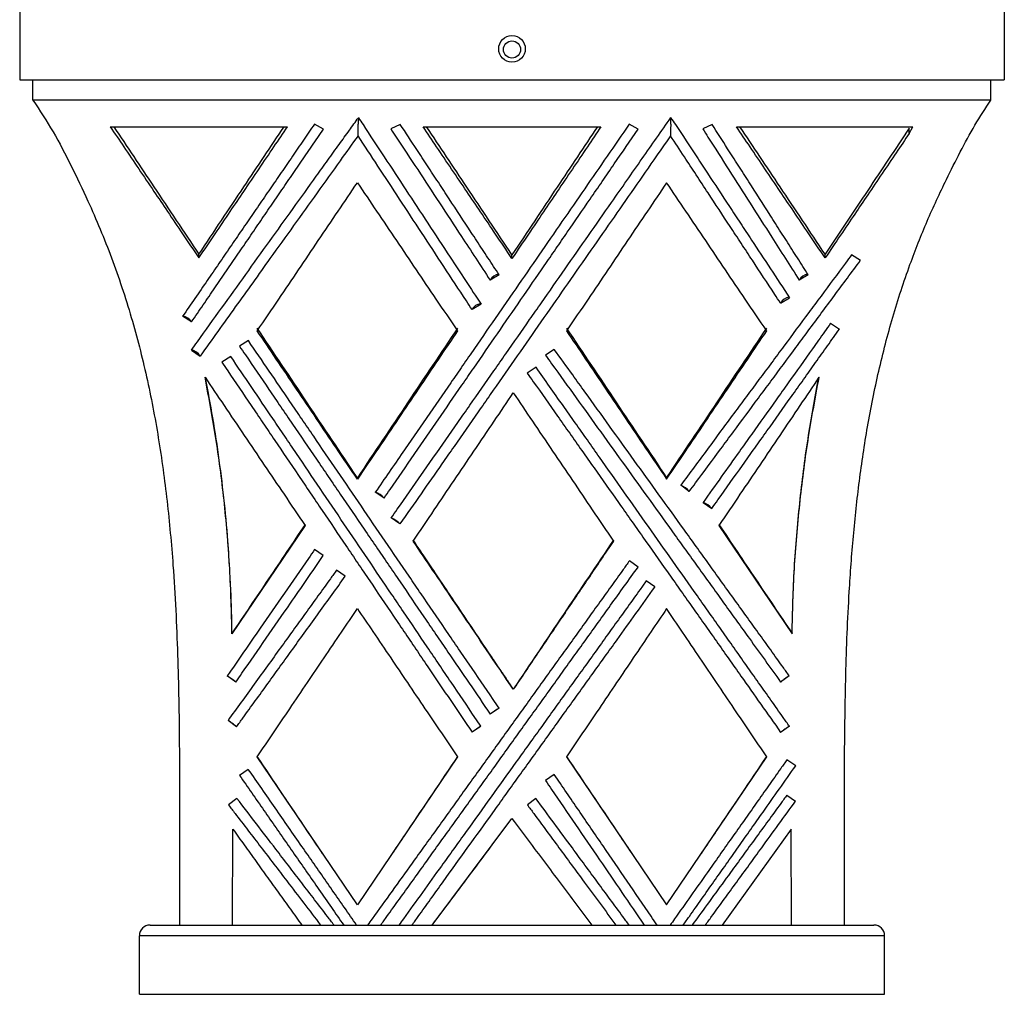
# Model space of a CAD drawing. Header units: millimetres. Extents: x 694 to 858, y 280 to 564.
# Tile 3 of 8: x 821 to 858, y 280 to 317. Entities that reach past the tile are written whole.
import ezdxf

# ---------------------------------------------------------------- set-up
doc = ezdxf.new("R2010")
doc.units = ezdxf.units.MM

msp = doc.modelspace()

# ---------------------------------------------------------------- linework, layer by layer
at = {"color": 7, "linetype": 'Continuous', "lineweight": 25}
for p, q in [((820.606, 317.114), (820.606, 314.254)), ((857.606, 317.114), (857.606, 314.254)), ((820.606, 314.254), (857.606, 314.254)), ((821.106, 313.491), (821.106, 314.254)), ((857.106, 313.491), (857.106, 314.254)), ((857.106, 313.491), (821.106, 313.491)), ((824.008, 312.491), (830.671, 312.491)), ((832.024, 312.401), (831.68, 312.58)), ((834.906, 312.577), (834.559, 312.404)), ((835.762, 312.491), (842.45, 312.491)), ((843.853, 312.401), (843.51, 312.58)), ((846.625, 312.575), (846.276, 312.406)), ((847.542, 312.491), (854.174, 312.491)), ((854.033, 312.238), (854.174, 312.491)), ((854.033, 312.238), (854.033, 312.432)), ((827.339, 307.558), (827.339, 307.696)), ((839.106, 307.54), (839.106, 307.677)), ((850.873, 307.558), (850.873, 307.696)), ((852.196, 307.461), (851.868, 307.675)), ((838.625, 306.922), (838.285, 306.722)), ((850.241, 306.92), (849.899, 306.724)), ((849.195, 305.862), (849.534, 306.065)), ((837.942, 305.824), (837.603, 305.62)), ((827.063, 305.154), (826.729, 305.366)), ((851.08, 305.104), (851.41, 304.886)), ((829.201, 304.452), (828.867, 304.239)), ((827.057, 304.093), (827.385, 303.871)), ((828.537, 303.861), (828.203, 303.647)), ((840.695, 304.124), (840.367, 303.901)), ((840.01, 303.449), (839.681, 303.228)), ((850.647, 303.066), (850.642, 303.074)), ((833.296, 299.247), (833.296, 299.3)), ((844.917, 299.247), (844.917, 299.3)), ((845.769, 298.788), (845.446, 299.023)), ((834.3, 298.532), (833.97, 298.757)), ((846.287, 298.373), (846.614, 298.144)), ((831.332, 297.505), (828.584, 293.437)), ((834.897, 297.564), (834.568, 297.791)), ((846.881, 297.505), (849.628, 293.437)), ((832.016, 296.373), (831.687, 296.6)), ((843.844, 295.945), (843.519, 296.177)), ((832.84, 295.596), (832.515, 295.829)), ((844.479, 295.195), (844.154, 295.427)), ((828.584, 293.437), (828.584, 293.456)), ((849.628, 293.437), (849.628, 293.456)), ((828.731, 291.624), (828.402, 291.851)), ((849.527, 291.856), (849.202, 291.623)), ((839.155, 291.35), (839.155, 291.362)), ((838.62, 290.643), (838.29, 290.418)), ((828.759, 289.945), (828.434, 290.179)), ((837.938, 289.96), (837.607, 289.736)), ((849.528, 289.963), (849.201, 289.733)), ((833.296, 283.247), (829.535, 288.816)), ((837.057, 288.816), (833.296, 283.247)), ((841.155, 288.816), (844.917, 283.247)), ((844.917, 283.247), (848.678, 288.816)), ((849.766, 288.476), (849.44, 288.707)), ((829.198, 288.342), (828.87, 288.113)), ((840.696, 288.146), (840.366, 287.92)), ((828.772, 287.249), (828.454, 287.005)), ((840.007, 287.246), (839.685, 287.009)), ((849.438, 287.379), (849.761, 287.144)), ((836.106, 282.491), (839.106, 286.491)), ((828.606, 282.491), (828.621, 286.091)), ((849.592, 286.091), (847.006, 282.491)), ((849.606, 282.491), (849.592, 286.091)), ((838.284, 285.394), (838.284, 285.394)), ((828.617, 285.126), (828.617, 285.126)), ((849.596, 285.126), (849.596, 285.126)), ((825.506, 282.491), (852.706, 282.491)), ((853.106, 282.091), (825.106, 282.091)), ((825.106, 279.891), (825.106, 282.091)), ((853.106, 279.891), (853.106, 282.091)), ((825.106, 279.891), (853.106, 279.891))]:
    msp.add_line(p, q, dxfattribs=at)
for centre, radius in [((839.106, 315.414), 0.5), ((839.106, 315.391), 0.32)]:
    msp.add_circle(centre, radius, dxfattribs=at)
for centre, radius, start, end in [((838.641, 306.542), 0.399, 94.5391, 153.2098), ((850.251, 306.543), 0.396, 93.6195, 152.779), ((849.573, 305.651), 0.433, 97.1614, 150.8401), ((837.98, 305.41), 0.432, 96.9936, 150.8815), ((826.661, 304.922), 0.464, 30.0022, 79.9041), ((826.937, 303.592), 0.528, 31.9254, 75.5584), ((845.035, 298.144), 0.975, 41.2507, 64.4024), ((833.694, 297.995), 0.81, 41.5517, 70.0723), ((845.966, 297.569), 0.866, 41.5966, 68.2375), ((834.21, 296.921), 0.942, 43.1454, 67.6247), ((826.778, 289.15), 3.151, 51.71, 58.9866), ((851.224, 289.154), 3.191, 122.1261, 129.3123), ((840.982, 286.823), 4.492, 121.7271, 126.831), ((825.459, 285.717), 5.363, 52.0347, 56.3088), ((840.945, 285.156), 5.668, 122.0352, 126.0796), ((852.675, 285.156), 5.746, 123.2042, 127.1935), ((825.506, 282.091), 0.4, 90, 180), ((852.706, 282.091), 0.4, 0, 90)]:
    msp.add_arc(centre, radius, start, end, dxfattribs=at)
for points, knots in [([(821.106, 313.491), (821.363, 313.099), (821.878, 312.316), (822.545, 311.027), (823.292, 309.46), (824.081, 307.58), (824.816, 305.365), (825.396, 303.099), (825.839, 300.788), (826.161, 298.421), (826.409, 295.7), (826.558, 292.646), (826.614, 289.266), (826.614, 285.88), (826.609, 283.621), (826.606, 282.491)], [0, 0, 0, 0, 0.048345, 0.096809, 0.145264, 0.220468, 0.295668, 0.367952, 0.440251, 0.514134, 0.588035, 0.690809, 0.793617, 0.896806, 1, 1, 1, 1]), ([(851.606, 282.491), (851.598, 284.579), (851.586, 287.712), (851.636, 291.89), (851.746, 294.675), (851.924, 297.104), (852.146, 299.175), (852.455, 301.248), (852.87, 303.312), (853.399, 305.349), (854.013, 307.231), (854.694, 308.952), (855.345, 310.349), (855.949, 311.545), (856.49, 312.559), (856.901, 313.18), (857.106, 313.491)], [0, 0, 0, 0, 0.190687, 0.286152, 0.381596, 0.445375, 0.509179, 0.572924, 0.638893, 0.704944, 0.770885, 0.82767, 0.88446, 0.922999, 0.961537, 1, 1, 1, 1]), ([(827.057, 304.093), (827.133, 304.199), (827.514, 304.729), (828.197, 305.679), (829.1, 306.937), (829.995, 308.183), (830.881, 309.415), (831.609, 310.428), (832.186, 311.23), (832.599, 311.806), (832.983, 312.339), (833.222, 312.671), (833.335, 312.829)], [0, 0, 0, 0, 0.0352211, 0.1761205, 0.3170222, 0.4579259, 0.5988313, 0.7397373, 0.8101817, 0.8806259, 0.9433492, 1, 1, 1, 1]), ([(833.334, 312.831), (833.334, 312.822), (833.333, 312.803), (833.331, 312.725), (833.329, 312.648), (833.328, 312.59), (833.328, 312.589)], [0, 0, 0, 0, 0.192519, 0.426429, 0.99619, 1, 1, 1, 1]), ([(833.335, 312.829), (833.393, 312.742), (833.714, 312.254), (834.305, 311.355), (835.118, 310.119), (835.943, 308.864), (836.882, 307.436), (837.554, 306.414), (837.942, 305.824)], [0, 0, 0, 0, 0.038624, 0.217571, 0.396523, 0.575477, 0.75443, 1, 1, 1, 1]), ([(834.568, 297.791), (834.644, 297.9), (835.024, 298.445), (835.556, 299.206), (836.314, 300.292), (836.919, 301.158), (837.673, 302.239), (838.275, 303.101), (839.024, 304.174), (839.621, 305.028), (840.363, 306.09), (841.101, 307.146), (841.977, 308.4), (842.946, 309.787), (843.983, 311.271), (844.718, 312.321), (845.075, 312.832)], [0, 0, 0, 0, 0.021016, 0.105086, 0.14712, 0.231191, 0.273225, 0.357298, 0.399332, 0.483407, 0.525441, 0.609519, 0.693597, 0.777677, 0.891739, 1, 1, 1, 1]), ([(845.07, 312.589), (845.07, 312.59), (845.071, 312.611), (845.072, 312.686), (845.073, 312.781), (845.074, 312.823), (845.075, 312.836)], [0, 0, 0, 0, 0.003758, 0.20097, 0.742632, 1, 1, 1, 1]), ([(845.075, 312.832), (845.133, 312.745), (845.455, 312.257), (845.914, 311.56), (846.59, 310.535), (847.136, 309.705), (847.689, 308.866), (848.202, 308.088), (848.816, 307.156), (849.295, 306.429), (849.534, 306.065)], [0, 0, 0, 0, 0.040115, 0.2250382, 0.3174905, 0.5024199, 0.5948725, 0.687325, 0.843591, 1, 1, 1, 1]), ([(824.008, 312.491), (824.178, 312.239), (824.532, 311.715), (825.08, 310.904), (825.627, 310.093), (826.176, 309.281), (826.738, 308.448), (827.134, 307.863), (827.339, 307.558)], [0, 0, 0, 0, 0.156945, 0.327666, 0.499997, 0.652223, 0.818973, 1, 1, 1, 1]), ([(824.14, 312.491), (824.64, 311.742), (825.684, 310.178), (826.772, 308.546), (827.339, 307.696)], [0, 0, 0, 0, 0.479059, 1, 1, 1, 1]), ([(831.68, 312.58), (831.612, 312.48), (831.406, 312.181), (831.062, 311.68), (830.646, 311.074), (830.227, 310.463), (829.804, 309.848), (829.379, 309.228), (828.951, 308.604), (828.521, 307.977), (828.088, 307.346), (827.645, 306.7), (827.192, 306.04), (826.883, 305.591), (826.729, 305.366)], [0, 0, 0, 0, 0.0430795, 0.1292407, 0.2154022, 0.3015639, 0.3877258, 0.4738877, 0.5600495, 0.6462113, 0.7323729, 0.8185344, 0.9092532, 1, 1, 1, 1]), ([(827.063, 305.154), (827.136, 305.261), (827.356, 305.582), (827.722, 306.116), (828.158, 306.753), (828.592, 307.388), (829.025, 308.019), (829.454, 308.647), (829.881, 309.271), (830.305, 309.891), (830.726, 310.506), (831.153, 311.13), (831.585, 311.761), (831.877, 312.188), (832.023, 312.401), (832.024, 312.401)], [0, 0, 0, 0, 0.042997, 0.128993, 0.214989, 0.300985, 0.386982, 0.472978, 0.558975, 0.644971, 0.730968, 0.816965, 0.908249, 0.999784, 1, 1, 1, 1]), ([(827.339, 307.558), (827.545, 307.863), (827.941, 308.448), (828.503, 309.281), (829.052, 310.093), (829.599, 310.904), (830.147, 311.715), (830.501, 312.239), (830.671, 312.491)], [0, 0, 0, 0, 0.181027, 0.347777, 0.500003, 0.672334, 0.843055, 1, 1, 1, 1]), ([(827.339, 307.696), (827.906, 308.546), (828.995, 310.178), (830.039, 311.742), (830.539, 312.491)], [0, 0, 0, 0, 0.5209414, 1, 1, 1, 1]), ([(833.32, 312.151), (833.32, 312.152), (833.32, 312.159), (833.32, 312.178), (833.321, 312.224), (833.322, 312.307), (833.325, 312.436), (833.327, 312.535), (833.328, 312.589), (833.328, 312.589)], [0, 0, 0, 0, 0.010469, 0.085061, 0.182718, 0.334504, 0.608345, 0.997154, 1, 1, 1, 1]), ([(843.51, 312.58), (843.441, 312.481), (843.098, 311.983), (842.473, 311.079), (841.627, 309.854), (840.77, 308.613), (839.903, 307.356), (839.172, 306.298), (838.437, 305.233), (837.846, 304.376), (837.252, 303.515), (836.657, 302.652), (836.059, 301.785), (835.459, 300.916), (834.814, 299.98), (834.317, 299.259), (833.97, 298.757)], [0, 0, 0, 0, 0.022931, 0.114665, 0.206402, 0.298139, 0.389875, 0.48161, 0.527472, 0.619205, 0.665067, 0.710929, 0.802659, 0.84852, 0.894382, 1, 1, 1, 1]), ([(834.3, 298.532), (834.375, 298.642), (834.752, 299.188), (835.278, 299.951), (835.878, 300.822), (836.477, 301.692), (837.075, 302.559), (837.819, 303.639), (838.56, 304.714), (839.443, 305.996), (840.173, 307.056), (840.752, 307.897), (841.328, 308.734), (842.064, 309.803), (842.954, 311.096), (843.554, 311.967), (843.852, 312.4), (843.853, 312.401)], [0, 0, 0, 0, 0.022899, 0.114501, 0.1603, 0.206099, 0.297703, 0.343502, 0.435108, 0.526716, 0.618326, 0.664126, 0.709926, 0.801537, 0.90045, 0.999763, 1, 1, 1, 1]), ([(834.559, 312.404), (834.625, 312.303), (834.957, 311.798), (835.56, 310.879), (836.375, 309.634), (837.282, 308.252), (837.922, 307.276), (838.285, 306.723), (838.285, 306.722)], [0, 0, 0, 0, 0.055096, 0.275511, 0.495931, 0.716351, 0.999543, 1, 1, 1, 1]), ([(838.625, 306.922), (838.554, 307.029), (838.343, 307.35), (837.993, 307.883), (837.436, 308.73), (836.884, 309.57), (836.338, 310.401), (835.931, 311.019), (835.453, 311.747), (835.113, 312.263), (834.906, 312.577)], [0, 0, 0, 0, 0.055206, 0.165623, 0.276039, 0.496901, 0.607317, 0.717734, 0.82815, 1, 1, 1, 1]), ([(839.106, 307.54), (838.899, 307.846), (838.503, 308.433), (837.938, 309.269), (837.387, 310.085), (836.838, 310.898), (836.288, 311.712), (835.933, 312.239), (835.762, 312.491)], [0, 0, 0, 0, 0.181041, 0.34779, 0.500003, 0.672341, 0.843079, 1, 1, 1, 1]), ([(839.106, 307.677), (838.537, 308.53), (837.444, 310.169), (836.396, 311.739), (835.894, 312.491)], [0, 0, 0, 0, 0.52086, 1, 1, 1, 1]), ([(842.45, 312.491), (842.28, 312.239), (841.924, 311.712), (841.375, 310.898), (840.825, 310.085), (840.274, 309.269), (839.71, 308.433), (839.313, 307.846), (839.106, 307.54)], [0, 0, 0, 0, 0.156921, 0.327659, 0.499997, 0.65221, 0.818959, 1, 1, 1, 1]), ([(842.318, 312.491), (841.816, 311.739), (840.768, 310.169), (839.675, 308.53), (839.106, 307.677)], [0, 0, 0, 0, 0.47914, 1, 1, 1, 1]), ([(845.07, 312.589), (845.07, 312.589), (845.07, 312.546), (845.068, 312.453), (845.067, 312.326), (845.066, 312.23), (845.065, 312.18), (845.065, 312.157), (845.065, 312.15), (845.065, 312.148)], [0, 0, 0, 0, 0.002834, 0.305246, 0.639803, 0.802478, 0.903963, 0.9767, 1, 1, 1, 1]), ([(846.276, 312.406), (846.341, 312.304), (846.665, 311.796), (847.255, 310.87), (848.055, 309.616), (848.934, 308.237), (849.552, 307.268), (849.899, 306.725), (849.899, 306.724)], [0, 0, 0, 0, 0.055495, 0.277508, 0.499526, 0.721545, 0.999554, 1, 1, 1, 1]), ([(850.241, 306.92), (850.172, 307.028), (849.966, 307.351), (849.623, 307.888), (849.213, 308.529), (848.671, 309.377), (848.134, 310.217), (847.603, 311.047), (847.143, 311.766), (846.819, 312.272), (846.625, 312.575)], [0, 0, 0, 0, 0.055606, 0.166821, 0.278036, 0.389251, 0.611712, 0.722927, 0.834142, 1, 1, 1, 1]), ([(850.873, 307.558), (850.667, 307.863), (850.272, 308.448), (849.709, 309.281), (849.161, 310.093), (848.613, 310.904), (848.066, 311.715), (847.711, 312.239), (847.542, 312.491)], [0, 0, 0, 0, 0.181027, 0.347777, 0.500003, 0.672334, 0.843055, 1, 1, 1, 1]), ([(850.873, 307.696), (850.306, 308.546), (849.217, 310.178), (848.173, 311.742), (847.673, 312.491)], [0, 0, 0, 0, 0.5209415, 1, 1, 1, 1]), ([(854.033, 312.432), (853.517, 311.658), (852.484, 310.111), (851.41, 308.501), (850.873, 307.696)], [0, 0, 0, 0, 0.499924, 1, 1, 1, 1]), ([(833.32, 312.151), (833.096, 311.838), (832.302, 310.731), (831.198, 309.189), (829.88, 307.351), (828.71, 305.718), (827.829, 304.489), (827.386, 303.871), (827.385, 303.871)], [0, 0, 0, 0, 0.117902, 0.416947, 0.566398, 0.782717, 0.999764, 1, 1, 1, 1]), ([(837.603, 305.62), (837.532, 305.728), (837.178, 306.268), (836.543, 307.236), (835.706, 308.512), (834.88, 309.772), (834.084, 310.987), (833.569, 311.772), (833.32, 312.151)], [0, 0, 0, 0, 0.048247, 0.24126, 0.434277, 0.627295, 0.820314, 1, 1, 1, 1]), ([(845.065, 312.148), (844.855, 311.846), (844.366, 311.144), (843.586, 310.024), (842.725, 308.789), (841.853, 307.538), (840.972, 306.274), (840.083, 304.999), (839.187, 303.715), (838.437, 302.639), (837.684, 301.559), (837.08, 300.693), (836.363, 299.666), (835.687, 298.696), (835.16, 297.942), (834.897, 297.565), (834.897, 297.564)], [0, 0, 0, 0, 0.065686, 0.152753, 0.23982, 0.326886, 0.413952, 0.501016, 0.588078, 0.675139, 0.718666, 0.805725, 0.849252, 0.924592, 0.999978, 1, 1, 1, 1]), ([(849.195, 305.862), (849.124, 305.969), (848.77, 306.509), (848.277, 307.259), (847.718, 308.11), (847.162, 308.956), (846.447, 310.043), (845.703, 311.176), (845.238, 311.885), (845.065, 312.148)], [0, 0, 0, 0, 0.050048, 0.25027, 0.35037, 0.45047, 0.650697, 0.870377, 1, 1, 1, 1]), ([(854.033, 312.238), (853.87, 311.997), (853.533, 311.497), (853.013, 310.727), (852.494, 309.959), (851.974, 309.188), (851.44, 308.399), (851.067, 307.845), (850.873, 307.558)], [0, 0, 0, 0, 0.158538, 0.328253, 0.499998, 0.653194, 0.819932, 1, 1, 1, 1]), ([(829.535, 304.816), (829.805, 305.216), (830.326, 305.987), (831.09, 307.119), (831.833, 308.219), (832.569, 309.309), (833.055, 310.028), (833.296, 310.384)], [0, 0, 0, 0, 0.211564, 0.407722, 0.603767, 0.803281, 1, 1, 1, 1]), ([(833.296, 310.384), (833.537, 310.028), (834.022, 309.309), (834.758, 308.219), (835.501, 307.119), (836.265, 305.987), (836.786, 305.216), (837.057, 304.816)], [0, 0, 0, 0, 0.196719, 0.396233, 0.592278, 0.788436, 1, 1, 1, 1]), ([(844.917, 310.384), (844.676, 310.028), (844.19, 309.309), (843.454, 308.219), (842.711, 307.119), (841.947, 305.987), (841.426, 305.216), (841.155, 304.816)], [0, 0, 0, 0, 0.196719, 0.396233, 0.592278, 0.788436, 1, 1, 1, 1]), ([(848.678, 304.816), (848.407, 305.216), (847.886, 305.987), (847.122, 307.119), (846.379, 308.219), (845.643, 309.309), (845.157, 310.028), (844.917, 310.384)], [0, 0, 0, 0, 0.211564, 0.407722, 0.603767, 0.803281, 1, 1, 1, 1]), ([(851.868, 307.675), (851.791, 307.573), (851.41, 307.059), (850.873, 306.335), (850.101, 305.295), (849.48, 304.459), (848.7, 303.408), (848.074, 302.564), (847.437, 301.706), (846.947, 301.046), (846.281, 300.148), (845.78, 299.473), (845.446, 299.023)], [0, 0, 0, 0, 0.036418, 0.182109, 0.254947, 0.400635, 0.473472, 0.619157, 0.691994, 0.768969, 0.845944, 1, 1, 1, 1]), ([(845.769, 298.788), (845.848, 298.894), (846.243, 299.427), (846.795, 300.172), (847.582, 301.234), (848.21, 302.081), (848.993, 303.138), (849.617, 303.98), (850.248, 304.831), (850.73, 305.482), (851.384, 306.364), (851.871, 307.023), (852.195, 307.46), (852.196, 307.461)], [0, 0, 0, 0, 0.036383, 0.181925, 0.254692, 0.400236, 0.473004, 0.618551, 0.69132, 0.768311, 0.845303, 0.999737, 1, 1, 1, 1]), ([(833.296, 299.3), (832.664, 300.242), (831.401, 302.128), (830.157, 303.99), (829.535, 304.921)], [0, 0, 0, 0, 0.499685, 1, 1, 1, 1]), ([(837.057, 304.921), (836.434, 303.99), (835.191, 302.128), (833.927, 300.242), (833.296, 299.3)], [0, 0, 0, 0, 0.500315, 1, 1, 1, 1]), ([(841.155, 304.921), (841.778, 303.99), (843.022, 302.128), (844.285, 300.242), (844.917, 299.3)], [0, 0, 0, 0, 0.500315, 1, 1, 1, 1]), ([(844.917, 299.3), (845.548, 300.242), (846.811, 302.128), (848.055, 303.99), (848.678, 304.921)], [0, 0, 0, 0, 0.499685, 1, 1, 1, 1]), ([(851.08, 305.104), (851.004, 304.998), (850.778, 304.68), (850.249, 303.937), (849.641, 303.083), (848.878, 302.012), (848.266, 301.153), (847.579, 300.188), (846.971, 299.334), (846.515, 298.693), (846.287, 298.373)], [0, 0, 0, 0, 0.047795, 0.143387, 0.334585, 0.430177, 0.62137, 0.716961, 0.858464, 1, 1, 1, 1]), ([(846.614, 298.144), (846.691, 298.252), (847.076, 298.793), (847.614, 299.549), (848.227, 300.412), (848.84, 301.273), (849.452, 302.133), (850.061, 302.989), (850.514, 303.627), (850.964, 304.259), (851.261, 304.677), (851.41, 304.886), (851.41, 304.886)], [0, 0, 0, 0, 0.047762, 0.238818, 0.334342, 0.429867, 0.620928, 0.716453, 0.811978, 0.90587, 0.999888, 1, 1, 1, 1]), ([(833.296, 299.247), (833.032, 299.637), (832.52, 300.396), (831.757, 301.525), (831.004, 302.64), (830.261, 303.74), (829.772, 304.464), (829.535, 304.816)], [0, 0, 0, 0, 0.20881, 0.405859, 0.606038, 0.809063, 1, 1, 1, 1]), ([(837.057, 304.816), (836.82, 304.464), (836.33, 303.74), (835.588, 302.64), (834.835, 301.525), (834.072, 300.396), (833.559, 299.637), (833.296, 299.247)], [0, 0, 0, 0, 0.190937, 0.393962, 0.594141, 0.79119, 1, 1, 1, 1]), ([(841.155, 304.816), (841.393, 304.464), (841.882, 303.74), (842.625, 302.64), (843.378, 301.525), (844.14, 300.396), (844.653, 299.637), (844.917, 299.247)], [0, 0, 0, 0, 0.190937, 0.393962, 0.594141, 0.79119, 1, 1, 1, 1]), ([(844.917, 299.247), (845.18, 299.637), (845.693, 300.396), (846.455, 301.525), (847.208, 302.64), (847.951, 303.74), (848.44, 304.464), (848.678, 304.816)], [0, 0, 0, 0, 0.20881, 0.405859, 0.606038, 0.809063, 1, 1, 1, 1]), ([(828.867, 304.239), (828.941, 304.131), (829.308, 303.591), (829.825, 302.833), (830.417, 301.964), (831.011, 301.092), (831.607, 300.219), (832.204, 299.343), (832.801, 298.467), (833.399, 297.589), (833.999, 296.711), (834.448, 296.051), (835.048, 295.172), (835.648, 294.291), (836.248, 293.411), (836.814, 292.582), (837.494, 291.584), (838.024, 290.807), (838.29, 290.418), (838.29, 290.418)], [0, 0, 0, 0, 0.0237743, 0.1188808, 0.1664302, 0.2139795, 0.3090829, 0.356632, 0.4041809, 0.4992819, 0.5468307, 0.5943794, 0.641928, 0.7370269, 0.7845754, 0.8321239, 0.9160567, 0.9999978, 1, 1, 1, 1]), ([(838.62, 290.643), (838.545, 290.753), (838.17, 291.304), (837.644, 292.075), (837.043, 292.955), (836.443, 293.836), (835.842, 294.716), (835.092, 295.816), (834.343, 296.915), (833.444, 298.232), (832.547, 299.547), (831.802, 300.64), (831.207, 301.512), (830.649, 302.33), (829.979, 303.312), (829.46, 304.072), (829.201, 304.452)], [0, 0, 0, 0, 0.023783, 0.118914, 0.166479, 0.214045, 0.309177, 0.356743, 0.451876, 0.54701, 0.642146, 0.737282, 0.784848, 0.832414, 0.916181, 1, 1, 1, 1]), ([(837.938, 289.96), (837.864, 290.07), (837.49, 290.623), (836.968, 291.396), (836.37, 292.279), (835.773, 293.162), (835.176, 294.045), (834.43, 295.148), (833.685, 296.251), (832.791, 297.572), (831.898, 298.892), (831.156, 299.989), (830.564, 300.865), (830.003, 301.694), (829.326, 302.694), (828.8, 303.472), (828.537, 303.861)], [0, 0, 0, 0, 0.023711, 0.118555, 0.165976, 0.213398, 0.308243, 0.355665, 0.45051, 0.545357, 0.640204, 0.735053, 0.782475, 0.829898, 0.914924, 1, 1, 1, 1]), ([(840.367, 303.901), (840.443, 303.795), (840.825, 303.264), (841.516, 302.305), (842.44, 301.02), (843.367, 299.732), (844.296, 298.44), (845.227, 297.146), (846.16, 295.85), (847.093, 294.554), (848.107, 293.145), (848.81, 292.167), (849.202, 291.623), (849.202, 291.623)], [0, 0, 0, 0, 0.026292, 0.131469, 0.236644, 0.341818, 0.446991, 0.552162, 0.657333, 0.762502, 0.867671, 0.999994, 1, 1, 1, 1]), ([(849.527, 291.856), (849.449, 291.965), (849.06, 292.505), (848.359, 293.479), (847.425, 294.776), (846.492, 296.073), (845.56, 297.368), (844.629, 298.661), (843.699, 299.952), (842.772, 301.24), (842.002, 302.309), (841.31, 303.27), (840.926, 303.803), (840.695, 304.124)], [0, 0, 0, 0, 0.026301, 0.131508, 0.236716, 0.341924, 0.447133, 0.552342, 0.657553, 0.762765, 0.867979, 0.920583, 1, 1, 1, 1]), ([(828.203, 303.647), (828.276, 303.539), (828.642, 302.997), (829.157, 302.235), (829.747, 301.361), (830.339, 300.486), (830.932, 299.609), (831.526, 298.731), (832.12, 297.851), (832.716, 296.97), (833.312, 296.089), (833.908, 295.207), (834.504, 294.325), (835.101, 293.442), (835.549, 292.779), (836.116, 291.941), (836.802, 290.927), (837.339, 290.133), (837.607, 289.736), (837.607, 289.736)], [0, 0, 0, 0, 0.023704, 0.118526, 0.165934, 0.213342, 0.308162, 0.35557, 0.402977, 0.497795, 0.545202, 0.592609, 0.687425, 0.734832, 0.782239, 0.829646, 0.914819, 0.999998, 1, 1, 1, 1]), ([(849.528, 289.963), (849.451, 290.072), (849.067, 290.617), (848.529, 291.379), (847.914, 292.251), (847.453, 292.904), (846.839, 293.775), (846.071, 294.863), (845.15, 296.168), (844.23, 297.472), (843.311, 298.774), (842.547, 299.856), (841.937, 300.721), (841.48, 301.368), (840.837, 302.279), (840.348, 302.971), (840.01, 303.449)], [0, 0, 0, 0, 0.02412, 0.120599, 0.168838, 0.217078, 0.265317, 0.361797, 0.458278, 0.55476, 0.651243, 0.747726, 0.795966, 0.844206, 0.892447, 1, 1, 1, 1]), ([(827.571, 303.074), (827.809, 302.721), (828.3, 301.994), (829.043, 300.894), (829.794, 299.781), (830.556, 298.654), (831.068, 297.896), (831.332, 297.505)], [0, 0, 0, 0, 0.191339, 0.394227, 0.593601, 0.790382, 1, 1, 1, 1]), ([(828.584, 293.437), (828.564, 294.253), (828.523, 295.881), (828.316, 298.307), (828.012, 300.713), (827.718, 302.286), (827.571, 303.074)], [0, 0, 0, 0, 0.250428, 0.49996, 0.749453, 1, 1, 1, 1]), ([(828.483, 296.072), (828.471, 296.288), (828.43, 297.05), (828.307, 298.347), (828.114, 299.959), (827.879, 301.526), (827.686, 302.546), (827.592, 303.041)], [0, 0, 0, 0, 0.091836, 0.323081, 0.552595, 0.782614, 1, 1, 1, 1]), ([(839.681, 303.228), (839.756, 303.121), (840.134, 302.585), (840.665, 301.832), (841.274, 300.97), (841.731, 300.322), (842.341, 299.456), (842.953, 298.589), (843.565, 297.721), (844.178, 296.853), (844.791, 295.983), (845.405, 295.113), (846.019, 294.243), (846.634, 293.372), (847.248, 292.501), (848.053, 291.36), (848.704, 290.438), (849.201, 289.733), (849.201, 289.733)], [0, 0, 0, 0, 0.024113, 0.120572, 0.168798, 0.217024, 0.26525, 0.361705, 0.409931, 0.458156, 0.55461, 0.602835, 0.651061, 0.747513, 0.795738, 0.843964, 0.999997, 1, 1, 1, 1]), ([(850.642, 303.074), (850.403, 302.721), (849.912, 301.994), (849.17, 300.894), (848.418, 299.781), (847.657, 298.654), (847.145, 297.896), (846.881, 297.505)], [0, 0, 0, 0, 0.191339, 0.394227, 0.593601, 0.790382, 1, 1, 1, 1]), ([(849.628, 293.437), (849.65, 294.252), (849.694, 295.879), (849.904, 298.302), (850.208, 300.707), (850.5, 302.279), (850.647, 303.066)], [0, 0, 0, 0, 0.2504163, 0.4999602, 0.7494643, 1, 1, 1, 1]), ([(849.628, 293.456), (849.65, 294.275), (849.694, 295.911), (849.904, 298.35), (850.204, 300.74), (850.489, 302.293), (850.63, 303.056)], [0, 0, 0, 0, 0.252468, 0.504397, 0.756639, 1, 1, 1, 1]), ([(835.394, 296.919), (835.658, 297.311), (836.17, 298.07), (836.932, 299.197), (837.682, 300.308), (838.425, 301.408), (838.916, 302.135), (839.155, 302.488)], [0, 0, 0, 0, 0.210165, 0.406765, 0.605783, 0.808676, 1, 1, 1, 1]), ([(839.155, 302.488), (839.393, 302.135), (839.885, 301.408), (840.627, 300.308), (841.378, 299.197), (842.139, 298.07), (842.651, 297.311), (842.916, 296.919)], [0, 0, 0, 0, 0.191324, 0.394217, 0.593235, 0.789835, 1, 1, 1, 1]), ([(831.332, 297.545), (830.874, 296.864), (829.96, 295.502), (829.043, 294.138), (828.584, 293.456)], [0, 0, 0, 0, 0.500198, 1, 1, 1, 1]), ([(846.881, 297.545), (847.338, 296.864), (848.252, 295.502), (849.169, 294.138), (849.628, 293.456)], [0, 0, 0, 0, 0.500198, 1, 1, 1, 1]), ([(839.155, 291.362), (839.068, 291.49), (838.932, 291.692), (838.784, 291.913), (838.706, 292.028), (838.635, 292.134), (838.499, 292.335), (838.134, 292.878), (837.636, 293.618), (837.063, 294.471), (836.595, 295.167), (836.171, 295.798), (835.775, 296.388), (835.519, 296.77), (835.394, 296.956)], [0, 0, 0, 0, 0.068925, 0.108089, 0.118369, 0.130727, 0.164918, 0.226232, 0.42161, 0.561682, 0.683561, 0.794837, 0.899976, 1, 1, 1, 1]), ([(839.155, 291.35), (838.933, 291.679), (838.412, 292.45), (837.652, 293.575), (836.868, 294.737), (836.135, 295.822), (835.641, 296.553), (835.394, 296.919)], [0, 0, 0, 0, 0.176751, 0.415037, 0.605672, 0.802371, 1, 1, 1, 1]), ([(842.916, 296.956), (842.29, 296.024), (841.038, 294.16), (839.782, 292.294), (839.155, 291.362)], [0, 0, 0, 0, 0.500257, 1, 1, 1, 1]), ([(842.916, 296.919), (842.764, 296.695), (842.451, 296.231), (841.989, 295.547), (841.514, 294.844), (841.064, 294.177), (840.586, 293.47), (840.115, 292.773), (839.625, 292.047), (839.312, 291.583), (839.155, 291.35)], [0, 0, 0, 0, 0.1212738, 0.2500286, 0.3690936, 0.5000045, 0.6093343, 0.7499836, 0.8749857, 1, 1, 1, 1]), ([(831.687, 296.6), (831.611, 296.49), (831.233, 295.943), (830.551, 294.958), (829.532, 293.485), (828.815, 292.449), (828.402, 291.851)], [0, 0, 0, 0, 0.069191, 0.345963, 0.622733, 1, 1, 1, 1]), ([(828.731, 291.624), (828.806, 291.733), (829.186, 292.281), (829.868, 293.268), (830.681, 294.443), (831.397, 295.478), (831.81, 296.075), (832.016, 296.373), (832.016, 296.373)], [0, 0, 0, 0, 0.069184, 0.345921, 0.622661, 0.811287, 0.999964, 1, 1, 1, 1]), ([(843.519, 296.177), (843.441, 296.069), (843.053, 295.529), (842.509, 294.772), (841.887, 293.907), (841.265, 293.042), (840.642, 292.176), (840.02, 291.31), (839.553, 290.661), (838.931, 289.794), (838.308, 288.928), (837.686, 288.062), (837.063, 287.196), (836.441, 286.33), (835.818, 285.464), (835.257, 284.682), (834.6, 283.769), (834.043, 282.995), (833.737, 282.569), (833.681, 282.491)], [0, 0, 0, 0, 0.023723, 0.118615, 0.166061, 0.213506, 0.308398, 0.355843, 0.403288, 0.450734, 0.545624, 0.59307, 0.640515, 0.735405, 0.782851, 0.830296, 0.906623, 0.982949, 1, 1, 1, 1]), ([(832.515, 295.829), (832.437, 295.721), (832.048, 295.181), (831.346, 294.21), (830.393, 292.89), (829.422, 291.547), (828.764, 290.635), (828.434, 290.179)], [0, 0, 0, 0, 0.057351, 0.286759, 0.516165, 0.758072, 1, 1, 1, 1]), ([(828.584, 293.456), (828.576, 294.002), (828.564, 294.746), (828.518, 295.487), (828.506, 295.684)], [0, 0, 0, 0, 0.733726, 1, 1, 1, 1]), ([(834.174, 282.491), (834.252, 282.599), (834.485, 282.924), (835.03, 283.682), (835.652, 284.548), (836.275, 285.414), (836.897, 286.28), (837.676, 287.363), (838.609, 288.662), (839.543, 289.961), (840.321, 291.044), (841.099, 292.126), (841.721, 292.992), (842.343, 293.857), (842.999, 294.77), (843.499, 295.466), (843.844, 295.945), (843.844, 295.945)], [0, 0, 0, 0, 0.024133, 0.0724, 0.168933, 0.217199, 0.265465, 0.361998, 0.458532, 0.555065, 0.651598, 0.699865, 0.796399, 0.844666, 0.892932, 0.999982, 1, 1, 1, 1]), ([(828.759, 289.945), (828.837, 290.053), (829.227, 290.593), (829.929, 291.566), (830.883, 292.886), (831.853, 294.229), (832.511, 295.14), (832.84, 295.596), (832.84, 295.596)], [0, 0, 0, 0, 0.057347, 0.286735, 0.516123, 0.758009, 0.999964, 1, 1, 1, 1]), ([(844.154, 295.427), (844.076, 295.319), (843.688, 294.778), (842.988, 293.805), (842.055, 292.507), (841.121, 291.208), (840.188, 289.909), (838.943, 288.176), (837.698, 286.444), (836.288, 284.482), (835.445, 283.309), (834.913, 282.569), (834.857, 282.491)], [0, 0, 0, 0, 0.025102, 0.125512, 0.225922, 0.326332, 0.426741, 0.527149, 0.727967, 0.828376, 0.98196, 1, 1, 1, 1]), ([(835.35, 282.491), (835.427, 282.599), (835.816, 283.14), (836.828, 284.548), (838.073, 286.28), (839.318, 288.013), (840.251, 289.312), (841.185, 290.611), (842.119, 291.91), (842.979, 293.107), (843.765, 294.202), (844.241, 294.864), (844.479, 295.194), (844.479, 295.195)], [0, 0, 0, 0, 0.025562, 0.127812, 0.332312, 0.434562, 0.536812, 0.639062, 0.741313, 0.843564, 0.921768, 0.999989, 1, 1, 1, 1]), ([(829.535, 288.816), (829.736, 289.114), (830.143, 289.717), (830.77, 290.645), (831.404, 291.584), (832.052, 292.543), (832.679, 293.471), (833.096, 294.089), (833.296, 294.384)], [0, 0, 0, 0, 0.160907, 0.3244, 0.499997, 0.666654, 0.840723, 1, 1, 1, 1]), ([(833.296, 294.384), (833.491, 294.095), (833.909, 293.477), (834.535, 292.549), (835.187, 291.584), (835.821, 290.645), (836.448, 289.717), (836.855, 289.114), (837.057, 288.816)], [0, 0, 0, 0, 0.155902, 0.333343, 0.500003, 0.6756, 0.839093, 1, 1, 1, 1]), ([(844.917, 294.384), (844.721, 294.095), (844.303, 293.477), (843.677, 292.549), (843.025, 291.584), (842.391, 290.645), (841.764, 289.717), (841.357, 289.114), (841.155, 288.816)], [0, 0, 0, 0, 0.155902, 0.333343, 0.500003, 0.6756, 0.839093, 1, 1, 1, 1]), ([(848.678, 288.816), (848.476, 289.114), (848.069, 289.717), (847.442, 290.645), (846.808, 291.584), (846.16, 292.543), (845.534, 293.471), (845.116, 294.089), (844.917, 294.384)], [0, 0, 0, 0, 0.160907, 0.3244, 0.499997, 0.666654, 0.840723, 1, 1, 1, 1]), ([(831.991, 285.178), (831.799, 285.463), (830.98, 286.676), (830.161, 287.89), (829.535, 288.82)], [0, 0, 0, 0, 0.234408, 1, 1, 1, 1]), ([(837.057, 288.82), (836.43, 287.89), (835.612, 286.676), (834.792, 285.463), (834.6, 285.178)], [0, 0, 0, 0, 0.765592, 1, 1, 1, 1]), ([(841.155, 288.82), (841.782, 287.89), (842.601, 286.676), (843.42, 285.463), (843.612, 285.178)], [0, 0, 0, 0, 0.765592, 1, 1, 1, 1]), ([(849.44, 288.707), (849.363, 288.598), (848.978, 288.053), (848.286, 287.073), (847.363, 285.766), (846.544, 284.605), (845.827, 283.59), (845.364, 282.934), (845.105, 282.568), (845.051, 282.491)], [0, 0, 0, 0, 0.052568, 0.262839, 0.47311, 0.683381, 0.823132, 0.962884, 1, 1, 1, 1]), ([(846.221, 285.178), (846.413, 285.463), (847.232, 286.676), (848.051, 287.89), (848.678, 288.82)], [0, 0, 0, 0, 0.234408, 1, 1, 1, 1]), ([(833.268, 282.491), (833.192, 282.6), (832.811, 283.147), (832.126, 284.133), (831.181, 285.491), (830.205, 286.894), (829.534, 287.859), (829.198, 288.342)], [0, 0, 0, 0, 0.0561217, 0.2806087, 0.5050957, 0.7525465, 1, 1, 1, 1]), ([(845.54, 282.491), (845.617, 282.6), (846.002, 283.144), (846.694, 284.125), (847.617, 285.432), (848.436, 286.592), (849.153, 287.607), (849.562, 288.186), (849.766, 288.476), (849.766, 288.476)], [0, 0, 0, 0, 0.054594, 0.27297, 0.491346, 0.709721, 0.854859, 0.999999, 1, 1, 1, 1]), ([(828.87, 288.113), (828.946, 288.004), (829.327, 287.457), (830.012, 286.472), (830.93, 285.151), (831.853, 283.824), (832.472, 282.935), (832.781, 282.491)], [0, 0, 0, 0, 0.058401, 0.292008, 0.525614, 0.762807, 1, 1, 1, 1]), ([(840.366, 287.92), (840.441, 287.81), (840.817, 287.26), (841.494, 286.269), (842.375, 284.979), (843.235, 283.719), (843.794, 282.9), (844.074, 282.491)], [0, 0, 0, 0, 0.060835, 0.304177, 0.547518, 0.773759, 1, 1, 1, 1]), ([(844.558, 282.491), (844.483, 282.601), (844.107, 283.151), (843.43, 284.142), (842.524, 285.47), (841.612, 286.805), (841.002, 287.699), (840.696, 288.146)], [0, 0, 0, 0, 0.058409, 0.292043, 0.525677, 0.762838, 1, 1, 1, 1]), ([(832.42, 282.491), (832.338, 282.597), (831.933, 283.126), (831.203, 284.078), (830.068, 285.558), (829.257, 286.615), (828.772, 287.249)], [0, 0, 0, 0, 0.066715, 0.333577, 0.600439, 1, 1, 1, 1]), ([(843.508, 282.491), (843.429, 282.598), (843.034, 283.135), (842.322, 284.101), (841.234, 285.579), (840.462, 286.627), (840.007, 287.246)], [0, 0, 0, 0, 0.067738, 0.33869, 0.609641, 1, 1, 1, 1]), ([(849.438, 287.379), (849.359, 287.271), (848.967, 286.732), (848.26, 285.762), (847.209, 284.319), (846.415, 283.229), (845.934, 282.569), (845.877, 282.491)], [0, 0, 0, 0, 0.066142, 0.330709, 0.595276, 0.951823, 1, 1, 1, 1]), ([(846.372, 282.491), (846.45, 282.598), (846.843, 283.137), (847.55, 284.107), (848.601, 285.55), (849.338, 286.563), (849.761, 287.144), (849.761, 287.144)], [0, 0, 0, 0, 0.0694895, 0.3474475, 0.6254054, 0.9999993, 1, 1, 1, 1]), ([(828.454, 287.005), (828.535, 286.9), (828.941, 286.371), (829.671, 285.418), (830.744, 284.019), (831.492, 283.043), (831.916, 282.491)], [0, 0, 0, 0, 0.0703119, 0.3515596, 0.6328071, 1, 1, 1, 1]), ([(839.685, 287.009), (839.764, 286.901), (840.159, 286.364), (840.87, 285.398), (841.9, 284), (842.614, 283.03), (843.011, 282.491)], [0, 0, 0, 0, 0.071294, 0.356469, 0.641645, 1, 1, 1, 1]), ([(839.106, 286.491), (839.309, 286.221), (839.715, 285.678), (840.318, 284.874), (840.917, 284.076), (841.51, 283.286), (841.907, 282.756), (842.106, 282.491)], [0, 0, 0, 0, 0.202444, 0.406846, 0.603023, 0.800784, 1, 1, 1, 1]), ([(828.621, 286.091), (828.761, 285.895), (829.052, 285.49), (829.488, 284.883), (829.922, 284.278), (830.351, 283.681), (830.777, 283.088), (831.064, 282.688), (831.206, 282.491)], [0, 0, 0, 0, 0.163115, 0.337588, 0.505591, 0.667284, 0.835257, 1, 1, 1, 1]), ([(836.106, 282.491), (836.602, 283.152), (837.328, 284.12), (838.054, 285.088), (838.284, 285.394)], [0, 0, 0, 0, 0.68346, 1, 1, 1, 1])]:
    msp.add_open_spline(points, degree=3, knots=knots, dxfattribs=at)

doc.saveas('drawing.dxf')
